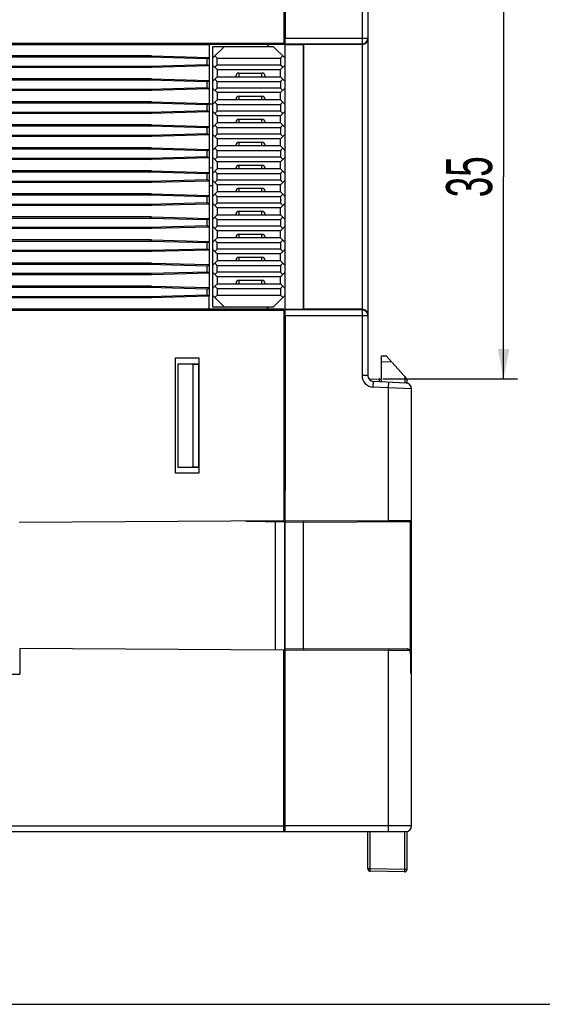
# Model space of a CAD drawing. Header units: millimetres. Extents: x 0 to 420, y 0 to 297.
# Tile 75 of 119: x 270 to 316, y 0 to 86. Entities that reach past the tile are written whole.
import ezdxf

# ---------------------------------------------------------------- set-up
doc = ezdxf.new("R2010")
doc.units = ezdxf.units.MM
doc.header["$LTSCALE"] = 23.1
doc.layers.get('0').update_dxf_attribs({"linetype": 'CONTINUOUS'})
doc.layers.add('03__ASM_ALL_CURVES', color=7, linetype='CONTINUOUS')
doc.styles.get("Standard").update_dxf_attribs({"font": 'txt', "width": 0.6})
doc.dimstyles.new('DIMSTYLE_2', dxfattribs={"dimtxt": 4, "dimasz": 2.6, "dimexe": 1.2, "dimexo": 0.1, "dimgap": 1, "dimtad": 1, "dimdec": 0, "dimzin": 0, "dimdsep": 46, "dimtxsty": 'Standard', "dimblk": '_FILLED', "dimblk1": '_FILLED', "dimblk2": '_FILLED', "dimcen": 0.09, "dimazin": 0, "dimtp": 0.01, "dimtm": 0.01, "dimtfac": 1, "dimtdec": 0, "dimtofl": 0, "dimtmove": 0, "dimatfit": 3, "dimldrblk": '_FILLED', "dimfxl": 1, "dimtolj": 1, "dimtzin": 0, "dimarcsym": 0})

# ---------------------------------------------------------------- blocks, each defined once
blk = doc.blocks.new('_FILLED')
at = {"color": 0, "linetype": 'ByBlock'}
blk.add_solid([(0, 0), (-1, 0.192), (-1, -0.192)], dxfattribs=at)
blk = doc.blocks.new('*D7')
at = {"color": 2, "linetype": 'Continuous', "transparency": 16777216}
for p, q in [((301.915, 89.462), (313.615, 89.462)), ((312.415, 89.462), (312.415, 71.907)), ((312.415, 54.352), (312.415, 71.907)), ((301.915, 54.352), (313.615, 54.352))]:
    blk.add_line(p, q, dxfattribs=at)
at = {"color": 2, "linetype": 'Continuous', "transparency": 16777216, "xscale": 2.6, "yscale": 2.6, "zscale": 2.6}
for p, rotation in [((312.415, 89.462), 90), ((312.415, 54.352), 270)]:
    blk.add_blockref('_FILLED', p, dxfattribs=dict(at, rotation=rotation))
at = {"color": 2, "linetype": 'Continuous', "transparency": 16777216, "insert": (307.415, 71.907), "char_height": 4, "width": 4.8, "attachment_point": 2, "rotation": 90, "line_spacing_factor": 0.9}
blk.add_mtext('35', dxfattribs=at)

msp = doc.modelspace()

# ---------------------------------------------------------------- linework, layer by layer
at = {"color": 7, "linetype": 'Continuous'}
for p, q in [((293.415, 83.41), (293.415, 128.807)), ((293.315, 101.786), (293.315, 83.525)), ((293.439, 99.207), (293.439, 83.961)), ((300.115, 89.182), (300.115, 54.631)), ((300.615, 89.182), (300.615, 54.631)), ((293.315, 85.176), (293.365, 85.176)), ((293.365, 85.176), (293.365, 83.515)), ((293.365, 85.157), (293.415, 85.157)), ((293.365, 84.977), (293.415, 84.977)), ((293.415, 84.732), (293.365, 84.732)), ((293.415, 84.207), (293.365, 84.207)), ((293.439, 83.961), (300.615, 83.961)), ((227.215, 83.525), (293.315, 83.525)), ((227.218, 83.4), (286.815, 83.4)), ((293.315, 83.407), (286.815, 83.407)), ((286.815, 83.407), (286.815, 82.273)), ((292.415, 83.207), (287.115, 83.207)), ((287.115, 82.207), (288.115, 83.207)), ((287.115, 83.207), (287.115, 60.607)), ((291.815, 83.207), (292.015, 83.407)), ((293.415, 82.207), (292.415, 83.207)), ((293.365, 83.515), (293.315, 83.515)), ((293.315, 83.515), (293.315, 83.407)), ((293.415, 83.41), (295.015, 83.408)), ((293.415, 60.407), (293.415, 83.407)), ((293.43, 83.461), (300.115, 83.461)), ((295.015, 83.408), (295.015, 60.405)), ((300.115, 83.407), (295.015, 83.407)), ((281.818, 82.414), (230.215, 82.414)), ((281.64, 82.295), (230.215, 82.295)), ((281.64, 82.295), (281.818, 82.414)), ((286.647, 82.154), (281.64, 82.295)), ((281.818, 82.414), (286.815, 82.273)), ((286.647, 82.154), (286.815, 82.266)), ((286.647, 81.659), (286.647, 82.154)), ((286.815, 82.266), (286.815, 81.548)), ((287.315, 82.407), (287.515, 82.207)), ((287.515, 82.207), (293.015, 82.207)), ((287.515, 81.617), (287.515, 82.207)), ((293.015, 82.207), (293.215, 82.407)), ((293.015, 82.207), (293.015, 81.617)), ((230.215, 81.518), (281.64, 81.518)), ((281.818, 81.4), (230.215, 81.4)), ((281.64, 81.518), (286.647, 81.659)), ((281.64, 81.518), (281.818, 81.4)), ((286.815, 81.54), (281.818, 81.4)), ((286.647, 81.659), (286.815, 81.548)), ((286.815, 81.54), (286.815, 80.273)), ((287.115, 81.617), (287.515, 81.217)), ((287.515, 81.617), (287.315, 81.417)), ((293.015, 81.617), (287.515, 81.617)), ((293.015, 81.217), (293.415, 81.617)), ((293.215, 81.417), (293.015, 81.617)), ((287.115, 80.197), (287.515, 80.597)), ((287.515, 81.217), (293.015, 81.217)), ((287.515, 81.217), (287.515, 80.597)), ((287.515, 80.597), (293.015, 80.597)), ((289.145, 80.647), (289.145, 80.597)), ((289.415, 80.917), (291.415, 80.917)), ((289.415, 80.917), (289.415, 80.597)), ((291.415, 80.597), (291.415, 80.917)), ((291.685, 80.647), (291.685, 80.597)), ((293.015, 80.597), (293.015, 81.217)), ((293.015, 80.597), (293.415, 80.197)), ((281.818, 80.414), (230.215, 80.414)), ((281.64, 80.295), (230.215, 80.295)), ((281.64, 80.295), (281.818, 80.414)), ((286.647, 80.154), (281.64, 80.295)), ((281.64, 79.518), (286.647, 79.659)), ((281.818, 80.414), (286.815, 80.273)), ((286.647, 80.154), (286.815, 80.266)), ((286.647, 79.659), (286.647, 80.154)), ((286.647, 79.659), (286.815, 79.548)), ((286.815, 80.266), (286.815, 79.548)), ((287.115, 79.617), (287.515, 79.217)), ((287.315, 80.397), (287.515, 80.197)), ((287.515, 79.617), (287.315, 79.417)), ((287.515, 80.197), (293.015, 80.197)), ((287.515, 79.617), (287.515, 80.197)), ((293.015, 79.617), (287.515, 79.617)), ((293.015, 80.197), (293.215, 80.397)), ((293.015, 80.197), (293.015, 79.617)), ((293.015, 79.217), (293.415, 79.617)), ((293.215, 79.417), (293.015, 79.617)), ((230.215, 79.518), (281.64, 79.518)), ((281.818, 79.4), (230.215, 79.4)), ((281.64, 79.518), (281.818, 79.4)), ((286.815, 79.54), (281.818, 79.4)), ((286.815, 79.54), (286.815, 78.273)), ((293.015, 79.217), (287.515, 79.217)), ((287.515, 79.217), (287.515, 78.597)), ((289.415, 78.917), (291.415, 78.917)), ((289.415, 78.917), (289.415, 78.597)), ((291.415, 78.597), (291.415, 78.917)), ((293.015, 78.597), (293.015, 79.217)), ((281.818, 78.414), (230.215, 78.414)), ((281.64, 78.295), (230.215, 78.295)), ((281.64, 78.295), (281.818, 78.414)), ((286.647, 78.154), (281.64, 78.295)), ((281.818, 78.414), (286.815, 78.273)), ((286.647, 78.154), (286.815, 78.266)), ((286.647, 77.659), (286.647, 78.154)), ((287.115, 78.216), (286.814, 78.222)), ((286.815, 78.266), (286.815, 77.548)), ((287.115, 78.197), (287.515, 78.597)), ((287.315, 78.397), (287.515, 78.197)), ((293.015, 78.597), (287.515, 78.597)), ((287.515, 78.197), (293.015, 78.197)), ((287.515, 77.617), (287.515, 78.197)), ((289.145, 78.647), (289.145, 78.597)), ((291.685, 78.647), (291.685, 78.597)), ((293.415, 78.197), (293.015, 78.597)), ((293.015, 78.197), (293.215, 78.397)), ((293.015, 78.197), (293.015, 77.617)), ((230.215, 77.518), (281.64, 77.518)), ((281.818, 77.4), (230.215, 77.4)), ((281.64, 77.518), (286.647, 77.659)), ((281.64, 77.518), (281.818, 77.4)), ((286.815, 77.54), (281.818, 77.4)), ((286.647, 77.659), (286.815, 77.548)), ((286.815, 77.54), (286.815, 76.273)), ((287.115, 77.617), (287.515, 77.217)), ((287.515, 77.617), (287.315, 77.417)), ((293.015, 77.617), (287.515, 77.617)), ((293.015, 77.217), (287.515, 77.217)), ((287.515, 77.217), (287.515, 76.597)), ((293.015, 77.217), (293.415, 77.617)), ((293.215, 77.417), (293.015, 77.617)), ((293.015, 76.597), (293.015, 77.217)), ((281.818, 76.414), (230.215, 76.414)), ((281.64, 76.295), (230.215, 76.295)), ((281.64, 76.295), (281.818, 76.414)), ((286.647, 76.154), (281.64, 76.295)), ((281.818, 76.414), (286.815, 76.273)), ((286.647, 76.154), (286.815, 76.266)), ((286.647, 75.659), (286.647, 76.154)), ((286.815, 76.266), (286.815, 75.548)), ((287.115, 76.197), (287.515, 76.597)), ((287.315, 76.397), (287.515, 76.197)), ((293.015, 76.597), (287.515, 76.597)), ((287.515, 76.197), (293.015, 76.197)), ((287.515, 75.617), (287.515, 76.197)), ((289.145, 76.647), (289.145, 76.597)), ((289.415, 76.917), (291.415, 76.917)), ((289.415, 76.917), (289.415, 76.597)), ((291.415, 76.597), (291.415, 76.917)), ((291.685, 76.647), (291.685, 76.597)), ((293.415, 76.197), (293.015, 76.597)), ((293.015, 76.197), (293.215, 76.397)), ((293.015, 76.197), (293.015, 75.617)), ((230.215, 75.518), (281.64, 75.518)), ((281.818, 75.4), (230.215, 75.4)), ((281.64, 75.518), (286.647, 75.659)), ((281.64, 75.518), (281.818, 75.4)), ((286.815, 75.54), (281.818, 75.4)), ((286.647, 75.659), (286.815, 75.548)), ((286.815, 75.54), (286.815, 74.273)), ((287.115, 75.617), (287.515, 75.217)), ((287.515, 75.617), (287.315, 75.417)), ((293.015, 75.617), (287.515, 75.617)), ((293.015, 75.217), (293.415, 75.617)), ((293.215, 75.417), (293.015, 75.617)), ((287.115, 74.197), (287.515, 74.597)), ((293.015, 75.217), (287.515, 75.217)), ((287.515, 75.217), (287.515, 74.597)), ((293.015, 74.597), (287.515, 74.597)), ((289.145, 74.647), (289.145, 74.597)), ((289.415, 74.917), (291.415, 74.917)), ((289.415, 74.917), (289.415, 74.597)), ((291.415, 74.597), (291.415, 74.917)), ((291.685, 74.647), (291.685, 74.597)), ((293.015, 74.597), (293.015, 75.217)), ((293.415, 74.197), (293.015, 74.597)), ((281.818, 74.414), (230.215, 74.414)), ((281.64, 74.295), (230.215, 74.295)), ((281.64, 74.295), (281.818, 74.414)), ((286.647, 74.154), (281.64, 74.295)), ((281.64, 73.518), (286.647, 73.659)), ((281.818, 74.414), (286.815, 74.273)), ((286.647, 74.154), (286.815, 74.266)), ((286.647, 73.659), (286.647, 74.154)), ((286.647, 73.659), (286.815, 73.548)), ((286.815, 74.266), (286.815, 73.548)), ((287.115, 73.617), (287.515, 73.217)), ((287.315, 74.397), (287.515, 74.197)), ((287.515, 73.617), (287.315, 73.417)), ((287.515, 74.197), (293.015, 74.197)), ((287.515, 73.617), (287.515, 74.197)), ((293.015, 73.617), (287.515, 73.617)), ((293.015, 74.197), (293.215, 74.397)), ((293.015, 74.197), (293.015, 73.617)), ((293.015, 73.217), (293.415, 73.617)), ((293.215, 73.417), (293.015, 73.617)), ((230.215, 73.518), (281.64, 73.518)), ((281.818, 73.4), (230.215, 73.4)), ((281.64, 73.518), (281.818, 73.4)), ((286.815, 73.54), (281.818, 73.4)), ((286.815, 73.54), (286.815, 72.273)), ((293.015, 73.217), (287.515, 73.217)), ((287.515, 73.217), (287.515, 72.597)), ((289.415, 72.917), (291.415, 72.917)), ((289.415, 72.917), (289.415, 72.597)), ((291.415, 72.597), (291.415, 72.917)), ((293.015, 72.597), (293.015, 73.217)), ((281.818, 72.414), (230.215, 72.414)), ((281.64, 72.295), (230.215, 72.295)), ((281.64, 72.295), (281.818, 72.414)), ((286.647, 72.154), (281.64, 72.295)), ((281.818, 72.414), (286.815, 72.273)), ((286.647, 72.154), (286.815, 72.266)), ((286.647, 71.659), (286.647, 72.154)), ((286.815, 72.699), (287.115, 72.698)), ((286.815, 72.266), (286.815, 71.548)), ((287.115, 72.197), (287.515, 72.597)), ((287.315, 72.397), (287.515, 72.197)), ((293.015, 72.597), (287.515, 72.597)), ((287.515, 72.197), (293.015, 72.197)), ((287.515, 71.617), (287.515, 72.197)), ((289.145, 72.647), (289.145, 72.597)), ((291.685, 72.647), (291.685, 72.597)), ((293.415, 72.197), (293.015, 72.597)), ((293.015, 72.197), (293.215, 72.397)), ((293.015, 72.197), (293.015, 71.617)), ((230.215, 71.518), (281.64, 71.518)), ((281.818, 71.4), (230.215, 71.4)), ((281.64, 71.518), (286.647, 71.659)), ((281.64, 71.518), (281.818, 71.4)), ((286.815, 71.54), (281.818, 71.4)), ((286.647, 71.659), (286.815, 71.548)), ((286.815, 71.54), (286.815, 70.273)), ((287.115, 71.116), (286.815, 71.115)), ((287.115, 71.617), (287.515, 71.217)), ((287.515, 71.617), (287.315, 71.417)), ((293.015, 71.617), (287.515, 71.617)), ((293.015, 71.217), (287.515, 71.217)), ((287.515, 71.217), (287.515, 70.597)), ((293.215, 71.417), (293.015, 71.617)), ((293.015, 71.217), (293.415, 71.617)), ((293.015, 70.597), (293.015, 71.217)), ((281.818, 70.414), (230.215, 70.414)), ((281.64, 70.295), (230.215, 70.295)), ((281.64, 70.295), (281.818, 70.414)), ((286.647, 70.154), (281.64, 70.295)), ((281.818, 70.414), (286.815, 70.273)), ((286.647, 70.154), (286.815, 70.266)), ((286.815, 70.266), (286.815, 69.548)), ((287.115, 70.197), (287.515, 70.597)), ((287.315, 70.397), (287.515, 70.197)), ((293.015, 70.597), (287.515, 70.597)), ((287.515, 70.197), (293.015, 70.197)), ((287.515, 69.617), (287.515, 70.197)), ((289.145, 70.647), (289.145, 70.597)), ((289.415, 70.917), (291.415, 70.917)), ((289.415, 70.917), (289.415, 70.597)), ((291.415, 70.597), (291.415, 70.917)), ((291.685, 70.647), (291.685, 70.597)), ((293.415, 70.197), (293.015, 70.597)), ((293.015, 70.197), (293.215, 70.397)), ((293.015, 70.197), (293.015, 69.617)), ((230.215, 69.518), (281.64, 69.518)), ((281.818, 69.4), (230.215, 69.4)), ((281.64, 69.518), (286.647, 69.659)), ((281.64, 69.518), (281.818, 69.4)), ((286.815, 69.54), (281.818, 69.4)), ((286.647, 69.659), (286.647, 70.154)), ((286.647, 69.659), (286.815, 69.548)), ((286.815, 69.54), (286.815, 68.273)), ((287.115, 69.617), (287.515, 69.217)), ((287.515, 69.617), (287.315, 69.417)), ((293.015, 69.617), (287.515, 69.617)), ((293.215, 69.417), (293.015, 69.617)), ((293.015, 69.217), (293.415, 69.617)), ((287.115, 68.197), (287.515, 68.597)), ((293.015, 69.217), (287.515, 69.217)), ((287.515, 69.217), (287.515, 68.597)), ((287.515, 68.597), (293.015, 68.597)), ((289.145, 68.647), (289.145, 68.597)), ((289.415, 68.917), (291.415, 68.917)), ((289.415, 68.917), (289.415, 68.597)), ((291.415, 68.597), (291.415, 68.917)), ((291.685, 68.647), (291.685, 68.597)), ((293.015, 68.597), (293.015, 69.217)), ((293.415, 68.197), (293.015, 68.597)), ((281.818, 68.414), (230.215, 68.414)), ((281.64, 68.295), (230.215, 68.295)), ((281.64, 68.295), (281.818, 68.414)), ((286.647, 68.154), (281.64, 68.295)), ((281.64, 67.518), (286.647, 67.659)), ((281.818, 68.414), (286.815, 68.273)), ((286.647, 68.154), (286.815, 68.266)), ((286.647, 67.659), (286.647, 68.154)), ((286.647, 67.659), (286.815, 67.548)), ((286.815, 68.266), (286.815, 67.548)), ((287.515, 67.217), (287.115, 67.617)), ((287.515, 68.197), (287.315, 68.397)), ((287.515, 67.617), (287.315, 67.417)), ((287.515, 68.197), (293.015, 68.197)), ((287.515, 67.617), (287.515, 68.197)), ((293.015, 67.617), (287.515, 67.617)), ((293.015, 68.197), (293.215, 68.397)), ((293.015, 68.197), (293.015, 67.617)), ((293.215, 67.417), (293.015, 67.617)), ((293.415, 67.617), (293.015, 67.217)), ((230.215, 67.518), (281.64, 67.518)), ((281.818, 67.4), (230.215, 67.4)), ((281.64, 67.518), (281.818, 67.4)), ((286.815, 67.54), (281.818, 67.4)), ((286.815, 67.54), (286.815, 66.273)), ((293.015, 67.217), (287.515, 67.217)), ((287.515, 67.217), (287.515, 66.597)), ((289.415, 66.917), (291.415, 66.917)), ((289.415, 66.917), (289.415, 66.597)), ((291.415, 66.597), (291.415, 66.917)), ((293.015, 66.597), (293.015, 67.217)), ((281.818, 66.414), (230.215, 66.414)), ((281.64, 66.295), (230.215, 66.295)), ((281.64, 66.295), (281.818, 66.414)), ((286.647, 66.154), (281.64, 66.295)), ((281.818, 66.414), (286.815, 66.273)), ((286.647, 66.154), (286.815, 66.266)), ((286.647, 65.659), (286.647, 66.154)), ((286.815, 66.266), (286.815, 65.548)), ((287.115, 66.197), (287.515, 66.597)), ((287.315, 66.397), (287.515, 66.197)), ((293.015, 66.597), (287.515, 66.597)), ((287.515, 66.197), (293.015, 66.197)), ((287.515, 65.617), (287.515, 66.197)), ((289.145, 66.647), (289.145, 66.597)), ((291.685, 66.647), (291.685, 66.597)), ((293.415, 66.197), (293.015, 66.597)), ((293.015, 66.197), (293.215, 66.397)), ((293.015, 66.197), (293.015, 65.617)), ((230.215, 65.518), (281.64, 65.518)), ((281.818, 65.4), (230.215, 65.4)), ((281.64, 65.518), (286.647, 65.659)), ((281.64, 65.518), (281.818, 65.4)), ((286.815, 65.54), (281.818, 65.4)), ((286.647, 65.659), (286.815, 65.548)), ((286.815, 65.54), (286.815, 64.273)), ((287.115, 65.617), (287.515, 65.217)), ((287.515, 65.617), (287.315, 65.417)), ((293.015, 65.617), (287.515, 65.617)), ((293.015, 65.217), (287.515, 65.217)), ((287.515, 65.217), (287.515, 64.597)), ((293.215, 65.417), (293.015, 65.617)), ((293.015, 65.217), (293.415, 65.617)), ((293.015, 64.597), (293.015, 65.217)), ((281.818, 64.414), (230.215, 64.414)), ((281.64, 64.295), (230.215, 64.295)), ((281.64, 64.295), (281.818, 64.414)), ((286.647, 64.154), (281.64, 64.295)), ((281.818, 64.414), (286.815, 64.273)), ((286.647, 64.154), (286.815, 64.266)), ((286.815, 64.266), (286.815, 63.548)), ((287.115, 64.197), (287.515, 64.597)), ((287.315, 64.397), (287.515, 64.197)), ((293.015, 64.597), (287.515, 64.597)), ((287.515, 64.197), (293.015, 64.197)), ((287.515, 63.617), (287.515, 64.197)), ((289.145, 64.647), (289.145, 64.597)), ((289.415, 64.917), (291.415, 64.917)), ((289.415, 64.917), (289.415, 64.597)), ((291.415, 64.597), (291.415, 64.917)), ((291.685, 64.647), (291.685, 64.597)), ((293.415, 64.197), (293.015, 64.597)), ((293.015, 64.197), (293.215, 64.397)), ((293.015, 64.197), (293.015, 63.617)), ((230.215, 63.518), (281.64, 63.518)), ((281.818, 63.4), (230.215, 63.4)), ((281.64, 63.518), (286.647, 63.659)), ((281.64, 63.518), (281.818, 63.4)), ((286.815, 63.54), (281.818, 63.4)), ((286.647, 63.659), (286.647, 64.154)), ((286.647, 63.659), (286.815, 63.548)), ((286.815, 63.54), (286.815, 62.273)), ((287.115, 63.617), (287.515, 63.217)), ((287.515, 63.617), (287.315, 63.417)), ((293.015, 63.617), (287.515, 63.617)), ((293.215, 63.417), (293.015, 63.617)), ((293.015, 63.217), (293.415, 63.617)), ((287.115, 62.197), (287.515, 62.597)), ((293.015, 63.217), (287.515, 63.217)), ((287.515, 63.217), (287.515, 62.597)), ((287.515, 62.597), (293.015, 62.597)), ((289.145, 62.647), (289.145, 62.597)), ((289.415, 62.917), (291.415, 62.917)), ((289.415, 62.917), (289.415, 62.597)), ((291.415, 62.597), (291.415, 62.917)), ((291.685, 62.647), (291.685, 62.597)), ((293.015, 62.597), (293.015, 63.217)), ((293.415, 62.197), (293.015, 62.597)), ((281.818, 62.414), (230.215, 62.414)), ((281.64, 62.295), (230.215, 62.295)), ((281.64, 62.295), (281.818, 62.414)), ((286.647, 62.154), (281.64, 62.295)), ((281.64, 61.518), (286.647, 61.659)), ((281.818, 62.414), (286.815, 62.273)), ((286.647, 62.154), (286.815, 62.266)), ((286.647, 61.659), (286.647, 62.154)), ((286.647, 61.659), (286.815, 61.548)), ((286.815, 62.266), (286.815, 61.548)), ((287.115, 61.607), (288.115, 60.607)), ((287.315, 62.397), (287.515, 62.197)), ((287.515, 61.607), (287.315, 61.407)), ((287.515, 62.197), (293.015, 62.197)), ((287.515, 62.197), (287.515, 61.607)), ((287.515, 61.607), (293.015, 61.607)), ((293.415, 61.607), (292.415, 60.607)), ((293.015, 62.197), (293.215, 62.397)), ((293.015, 62.197), (293.015, 61.607)), ((293.015, 61.607), (293.215, 61.407)), ((230.215, 61.518), (281.64, 61.518)), ((281.818, 61.4), (230.215, 61.4)), ((281.64, 61.518), (281.818, 61.4)), ((286.815, 61.54), (281.818, 61.4)), ((286.815, 60.407), (286.815, 61.54)), ((286.815, 60.414), (227.215, 60.414)), ((293.315, 60.288), (227.215, 60.288)), ((293.315, 60.407), (286.815, 60.407)), ((287.115, 60.607), (292.415, 60.607)), ((292.015, 60.407), (291.815, 60.607)), ((293.315, 60.407), (293.315, 60.298)), ((293.365, 60.298), (293.315, 60.298)), ((293.315, 60.288), (293.315, 42.027)), ((293.365, 57.707), (293.365, 60.298)), ((293.415, 60.403), (295.015, 60.405)), ((293.415, 15.007), (293.415, 60.403)), ((300.115, 60.352), (293.43, 60.352)), ((300.115, 60.407), (295.015, 60.407)), ((293.365, 59.607), (293.415, 59.607)), ((293.365, 59.582), (293.415, 59.582)), ((293.415, 59.157), (293.365, 59.157)), ((293.439, 59.852), (300.615, 59.852)), ((293.439, 59.852), (293.439, 44.607)), ((293.315, 58.637), (293.365, 58.638)), ((293.365, 58.657), (293.415, 58.657)), ((293.415, 57.707), (293.315, 57.706)), ((283.903, 56.168), (285.926, 56.168)), ((283.914, 56.157), (283.903, 56.168)), ((283.903, 46.145), (283.903, 56.168)), ((284.115, 55.657), (285.915, 55.657)), ((285.415, 55.634), (284.115, 55.657)), ((284.115, 46.657), (284.115, 55.657)), ((285.415, 55.634), (285.892, 55.634)), ((285.415, 55.634), (285.415, 46.679)), ((285.915, 55.657), (285.892, 55.634)), ((285.892, 55.634), (285.892, 46.679)), ((285.915, 56.157), (285.926, 56.168)), ((285.926, 56.168), (285.926, 46.145)), ((301.815, 56.352), (302.221, 56.345)), ((301.815, 54.352), (301.815, 56.352)), ((301.815, 55.852), (302.678, 55.837)), ((302.221, 56.345), (304.015, 54.352)), ((300.615, 54.631), (300.115, 54.631)), ((300.808, 54.316), (301.815, 54.352)), ((301.088, 54.132), (301.062, 53.632)), ((303.941, 53.982), (301.088, 54.132)), ((301.815, 54.145), (301.815, 54.094)), ((302.415, 53.562), (302.441, 54.061)), ((303.818, 54.57), (303.818, 53.989)), ((304.015, 54.352), (304.015, 53.972)), ((302.415, 53.562), (301.062, 53.632)), ((302.415, 42.032), (302.415, 53.562)), ((304.415, 53.483), (302.415, 53.562)), ((304.415, 15.507), (304.415, 53.483)), ((285.415, 46.679), (284.115, 46.657)), ((285.915, 46.657), (284.115, 46.657)), ((285.892, 46.679), (285.415, 46.679)), ((285.915, 46.657), (285.892, 46.679)), ((283.914, 46.156), (283.903, 46.145)), ((285.926, 46.145), (283.903, 46.145)), ((285.915, 46.156), (285.926, 46.145)), ((293.415, 44.607), (293.315, 44.607)), ((293.439, 44.607), (293.415, 44.607)), ((270.315, 41.907), (293.315, 42.027)), ((290.015, 41.994), (295.015, 41.907)), ((292.565, 41.949), (292.565, 30.79)), ((293.365, 41.935), (293.365, 28.879)), ((293.415, 42.035), (295.015, 42.007)), ((295.015, 42.007), (302.415, 42.032)), ((295.015, 41.907), (304.315, 41.939)), ((302.415, 42.032), (302.601, 42.033)), ((302.415, 42.032), (302.415, 41.932)), ((302.601, 42.033), (304.051, 42.038)), ((304.051, 42.038), (304.415, 42.039)), ((304.315, 30.618), (304.315, 41.939)), ((293.365, 41.757), (293.415, 41.757)), ((295.015, 30.907), (295.015, 41.907)), ((293.415, 38.457), (293.365, 38.457)), ((293.315, 30.786), (270.353, 30.906)), ((270.353, 30.906), (270.353, 28.69)), ((293.415, 30.879), (295.015, 30.907)), ((293.415, 30.779), (295.015, 30.807)), ((295.015, 30.907), (304.071, 30.875)), ((295.015, 30.807), (302.415, 30.781)), ((302.415, 30.881), (302.415, 30.781)), ((304.071, 30.875), (304.072, 30.875)), ((293.315, 15.007), (293.315, 30.786)), ((302.415, 15.007), (302.415, 30.781)), ((302.415, 30.781), (302.535, 30.78)), ((302.535, 30.78), (302.651, 30.78)), ((302.651, 30.78), (303.764, 30.776)), ((303.764, 30.776), (304.133, 30.775)), ((304.133, 30.775), (304.158, 30.775)), ((304.338, 30.374), (304.334, 30.374)), ((304.334, 30.374), (304.334, 28.774)), ((304.338, 30.374), (304.338, 28.801)), ((248.295, 28.69), (270.353, 28.69)), ((293.415, 28.879), (293.315, 28.877)), ((304.415, 28.774), (304.334, 28.774)), ((293.415, 16.407), (293.315, 16.407)), ((223.215, 15.507), (293.315, 15.507)), ((304.415, 15.507), (293.415, 15.507)), ((223.715, 15.007), (303.915, 15.007)), ((300.615, 11.758), (300.615, 15.007)), ((300.811, 11.758), (300.811, 15.007)), ((303.811, 15.007), (303.811, 11.705)), ((304.015, 15.018), (304.015, 11.705)), ((300.811, 11.758), (300.615, 11.758)), ((303.811, 11.705), (300.811, 11.758)), ((303.811, 11.505), (300.811, 11.558)), ((304.015, 11.705), (303.811, 11.705)), ((0, 0), (420, 0))]:
    msp.add_line(p, q, dxfattribs=at)
for points in [[(304.336, 30.46), (304.331, 30.518), (304.324, 30.574), (304.313, 30.628), (304.299, 30.678), (304.281, 30.724), (304.259, 30.765), (304.232, 30.801), (304.199, 30.831), (304.161, 30.855), (304.12, 30.869), (304.078, 30.875), (304.072, 30.875)], [(304.338, 30.374), (304.338, 30.402), (304.336, 30.46)]]:
    msp.add_lwpolyline(points, dxfattribs=at)
for centre, radius, start, end in [((300.115, 83.961), 0.5, 269.99533, 359.99533), ((289.415, 80.647), 0.27, 90, 180.00023), ((291.415, 80.647), 0.27, 359.99977, 90), ((289.415, 78.647), 0.27, 90, 180.00023), ((291.415, 78.647), 0.27, 359.99977, 90), ((289.415, 76.647), 0.27, 90, 180.00023), ((291.415, 76.647), 0.27, 359.99977, 90), ((289.415, 74.647), 0.27, 90, 180.00023), ((291.415, 74.647), 0.27, 359.99977, 90), ((289.415, 72.647), 0.27, 90, 180.00023), ((291.415, 72.647), 0.27, 359.99977, 90), ((289.415, 70.647), 0.27, 90, 180.00023), ((291.415, 70.647), 0.27, 359.99977, 90), ((289.415, 68.647), 0.27, 90, 180.00023), ((291.415, 68.647), 0.27, 359.99977, 90), ((289.415, 66.647), 0.27, 90, 180.00023), ((291.415, 66.647), 0.27, 359.99977, 90), ((289.415, 64.647), 0.27, 90, 180.00023), ((291.415, 64.647), 0.27, 359.99977, 90), ((289.415, 62.647), 0.27, 90, 180.00023), ((291.415, 62.647), 0.27, 359.99977, 90), ((300.114, 59.852), 0.5, 22.61631, 89.99506), ((300.121, 59.91), 0.495, 31.60387, 49.42636), ((300.129, 59.915), 0.486, 0.04711, 31.57698), ((301.115, 54.631), 1, 180, 267), ((301.115, 54.631), 0.5, 180, 267), ((300.815, 54.117), 0.2, 92, 112.0545), ((301.615, 54.145), 0.2, 0, 92), ((303.915, 53.483), 0.5, 0, 87), ((304.315, 42.039), 0.1, 270.2, 360), ((304.315, 28.774), 0.1, 0, 79.8225), ((303.915, 15.507), 0.5, 270, 360), ((300.815, 11.758), 0.2, 180, 269), ((303.815, 11.705), 0.2, 269, 360)]:
    msp.add_arc(centre, radius, start, end, dxfattribs=at)
for centre, start_param, end_param in [((293.43, 83.961), 3.159046, 4.712389), ((293.43, 59.852), 4.712389, 6.265732)]:
    msp.add_ellipse(centre, major_axis=(0, 0.5), ratio=0.017455, start_param=start_param, end_param=end_param, dxfattribs=at)
for points, knots in [([(300.115, 83.407), (300.191, 83.407), (300.336, 83.44), (300.5, 83.566), (300.594, 83.726), (300.615, 83.842), (300.615, 83.898)], [0, 0, 0, 0, 0.295397, 0.554459, 0.784048, 1, 1, 1, 1]), ([(300.115, 60.407), (300.177, 60.407), (300.296, 60.385), (300.4, 60.322), (300.443, 60.286)], [0, 0, 0, 0, 0.525139, 1, 1, 1, 1]), ([(300.807, 54.238), (300.807, 54.249), (300.807, 54.265), (300.807, 54.284), (300.807, 54.296), (300.807, 54.304), (300.807, 54.311), (300.808, 54.314), (300.807, 54.316), (300.808, 54.316)], [0, 0, 0, 0, 0.430431, 0.602362, 0.744306, 0.855478, 0.935319, 0.98354, 1, 1, 1, 1]), ([(301.608, 54.344), (301.607, 54.344), (301.608, 54.342), (301.607, 54.34), (301.607, 54.334), (301.607, 54.327), (301.607, 54.318), (301.607, 54.302), (301.607, 54.278), (301.607, 54.243), (301.607, 54.202), (301.607, 54.155), (301.608, 54.122), (301.608, 54.105)], [0, 0, 0, 0, 0.004408, 0.017265, 0.038542, 0.068167, 0.10606, 0.152078, 0.267559, 0.41269, 0.585112, 0.781951, 1, 1, 1, 1]), ([(295.015, 42.007), (295.015, 41.994), (295.015, 41.975), (295.015, 41.952), (295.015, 41.937), (295.015, 41.925), (295.016, 41.915), (295.014, 41.911), (295.016, 41.907), (295.015, 41.907)], [0, 0, 0, 0, 0.382179, 0.555668, 0.707181, 0.831488, 0.923683, 0.980558, 1, 1, 1, 1]), ([(295.015, 30.907), (295.016, 30.907), (295.014, 30.903), (295.016, 30.898), (295.015, 30.888), (295.015, 30.877), (295.015, 30.861), (295.015, 30.838), (295.015, 30.819), (295.015, 30.807)], [0, 0, 0, 0, 0.019442, 0.076317, 0.168512, 0.292819, 0.444332, 0.617821, 1, 1, 1, 1]), ([(304.072, 30.875), (304.095, 30.874), (304.142, 30.849), (304.158, 30.8), (304.158, 30.775)], [0, 0, 0, 0, 0.476121, 1, 1, 1, 1]), ([(304.203, 30.767), (304.217, 30.761), (304.255, 30.735), (304.297, 30.662), (304.313, 30.597), (304.32, 30.56)], [0, 0, 0, 0, 0.191188, 0.539446, 1, 1, 1, 1]), ([(304.32, 30.56), (304.322, 30.546), (304.331, 30.484), (304.334, 30.422), (304.334, 30.374)], [0, 0, 0, 0, 0.236142, 1, 1, 1, 1]), ([(300.811, 11.558), (300.811, 11.558), (300.811, 11.56), (300.81, 11.562), (300.81, 11.567), (300.81, 11.573), (300.81, 11.582), (300.81, 11.596), (300.81, 11.618), (300.81, 11.648), (300.81, 11.682), (300.81, 11.719), (300.811, 11.745), (300.811, 11.758)], [0, 0, 0, 0, 0.005137, 0.019652, 0.043515, 0.076565, 0.11857, 0.169054, 0.293303, 0.444719, 0.617577, 0.805432, 1, 1, 1, 1]), ([(303.811, 11.705), (303.811, 11.692), (303.81, 11.667), (303.81, 11.63), (303.81, 11.595), (303.81, 11.566), (303.81, 11.544), (303.81, 11.529), (303.81, 11.521), (303.81, 11.515), (303.81, 11.509), (303.811, 11.507), (303.811, 11.505), (303.811, 11.505)], [0, 0, 0, 0, 0.194589, 0.382483, 0.555344, 0.706733, 0.830963, 0.881442, 0.923443, 0.956491, 0.980351, 0.994864, 1, 1, 1, 1])]:
    msp.add_open_spline(points, degree=3, knots=knots, dxfattribs=at)
for points in [[(300.615, 59.852), (300.615, 59.918), (300.601, 59.984), (300.576, 60.045)], [(304.158, 30.775), (304.173, 30.775), (304.189, 30.772), (304.203, 30.767)], [(304.338, 28.802), (304.338, 28.793), (304.337, 28.783), (304.334, 28.774)]]:
    msp.add_open_spline(points, degree=3, dxfattribs=at)
at = {"layer": '03__ASM_ALL_CURVES', "color": 4, "linetype": 'Continuous'}
for p, q in [((293.415, 82.207), (293.415, 83.407)), ((295.015, 60.405), (295.015, 83.408)), ((293.415, 80.197), (293.415, 81.617)), ((293.415, 78.197), (293.415, 79.617)), ((293.415, 76.197), (293.415, 77.617)), ((293.415, 74.197), (293.415, 75.617)), ((293.415, 72.197), (293.415, 73.617)), ((293.415, 70.197), (293.415, 71.617)), ((293.415, 68.197), (293.415, 69.617)), ((293.415, 66.197), (293.415, 67.617)), ((293.415, 64.197), (293.415, 65.617)), ((293.415, 62.197), (293.415, 63.617)), ((293.415, 60.407), (293.415, 61.607))]:
    msp.add_line(p, q, dxfattribs=at)

# ---------------------------------------------------------------- dimensions: what is measured, and where the dimension line sits
at = {"color": 2, "linetype": 'Continuous'}
dim = msp.add_linear_dim(base=(312.415, 54.352), p1=(301.815, 89.462), p2=(301.815, 54.352), angle=270, dimstyle='DIMSTYLE_2', dxfattribs=at)
dim.commit()
dim.dimension.update_dxf_attribs({"geometry": '*D7', "text_midpoint": (312.415, 71.982), "dimtype": 160})

doc.saveas('drawing.dxf')
